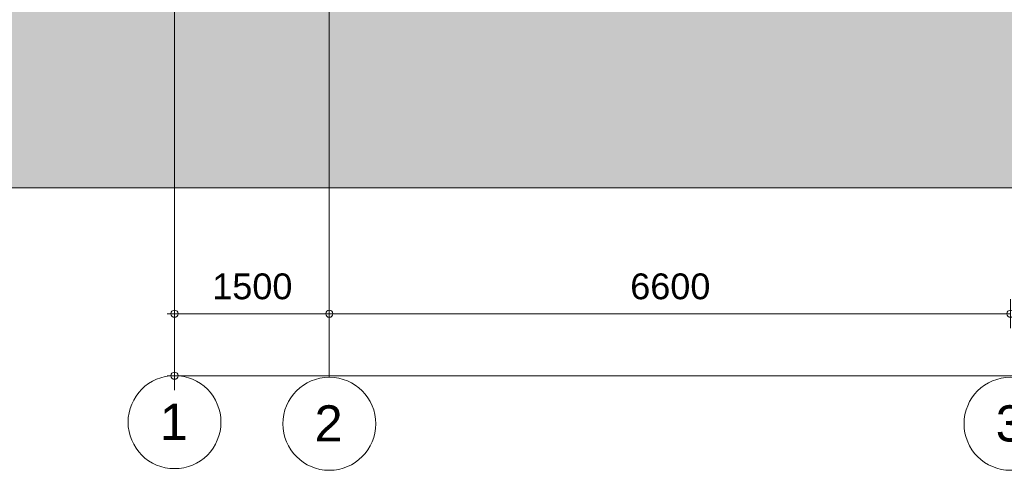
# Model space of a CAD drawing. Header units: millimetres. Extents: x -85630 to 257083, y -5697 to 14715.
# Tile 70 of 93: x 161200 to 170740, y -5266 to -905. Entities that reach past the tile are written whole.
import ezdxf

# ---------------------------------------------------------------- set-up
doc = ezdxf.new("R2010")
doc.units = ezdxf.units.MM
doc.linetypes.add('HAZ_hartlijn', pattern=[8, 5, -1, 1, -1])
doc.linetypes.add('THO_stramienlijn', pattern=[20, 17, -1.5, 0, -1.5])
for name, color, linetype, lineweight in [('A-ANNO-DIMS', 7, 'Continuous', 13), ('A-ANNO-DIMS-100', 7, 'Continuous', 13), ('A-DETL-GENF', 7, 'Continuous', 13), ('C-TOPO-PATT', 7, 'Continuous', 50), ('S-GRID', 7, 'Continuous', 13), ('S-GRID-IDEN', 7, 'Continuous', 13)]:
    doc.layers.add(name, color=color, linetype=linetype, lineweight=lineweight)
doc.styles.add('Arial', font='arial.ttf', dxfattribs={"height": 250})
doc.styles.add('Arial_2', font='arial.ttf', dxfattribs={"height": 350})
doc.dimstyles.new('THO_25_-_transparant', dxfattribs={"dimscale": 304.8, "dimtxt": 0.836827, "dimasz": 0.229659, "dimexe": 0.459318, "dimexo": 0.0625, "dimgap": 0.213255, "dimtad": 1, "dimdec": 3, "dimlfac": 304.8, "dimrnd": 0.001, "dimdsep": 46, "dimtxsty": 'Arial', "dimblk1": 'DOTBLANK', "dimblk2": 'DOTBLANK', "dimsah": 1, "dimcen": 0.09, "dimdle": 0.229659, "dimazin": 0, "dimtfac": 1, "dimtdec": 4, "dimtix": 1, "dimtmove": 0, "dimatfit": 3, "dimfxl": 0.001507, "dimfxlon": 1, "dimtvp": 1, "dimtolj": 1, "dimtzin": 0, "dimarcsym": 2})

# ---------------------------------------------------------------- blocks, each defined once
blk = doc.blocks.new('NLRS_01_DI_UN_afbreeklijn_gen_tho - afbreeklijn-2412068-01 doorsnede EE _plotview_')
at = {"layer": 'A-DETL-GENF', "linetype": 'HAZ_hartlijn', "lineweight": 18}
blk.add_line((82280.4, -2533), (-481.1, -2533), dxfattribs=at)
blk = doc.blocks.new('Grid - Stramienbol 9_0mm-3500-01 doorsnede EE _plotview_')
at = {"layer": 'S-GRID-IDEN'}
blk.add_circle((9999.635701, -4800), 450, dxfattribs=at)
blk = doc.blocks.new('DIMBLOCK64-01 doorsnede EE _plotview_')
at = {"layer": 'A-ANNO-DIMS-100'}
for p, q in [((162699.8, -4350), (162699.8, -4210)), ((224499.8, -4350), (224499.8, -4210)), ((162629.8, -4350), (224569.8, -4350)), ((162699.8, -4350), (162699.8, -4490)), ((224499.8, -4350), (224499.8, -4490))]:
    blk.add_line(p, q, dxfattribs=at)
for centre in [(162699.8, -4350), (224499.8, -4350)]:
    blk.add_circle(centre, 35, dxfattribs=at)
at = {"layer": 'A-ANNO-DIMS-100', "color": 0, "insert": (193119.1, -3960.4), "char_height": 250, "width": 1153.678, "attachment_point": 1, "line_spacing_factor": 0.941778, "style": 'Arial'}
blk.add_mtext('61800', dxfattribs=at)
blk = doc.blocks.new('_DotBlank')
at = {"color": 0, "linetype": 'ByBlock', "lineweight": -2}
blk.add_line((-0.5, 0), (-1, 0), dxfattribs=at)
blk.add_circle((0, 0), 0.5, dxfattribs=at)
blk = doc.blocks.new('DIMBLOCK65-01 doorsnede EE _plotview_')
at = {"layer": 'A-ANNO-DIMS-100'}
for p, q in [((162699.8, -3750), (162699.8, -3610)), ((164199.8, -3750), (164199.8, -3610)), ((162629.8, -3750), (164199.8, -3750)), ((162699.8, -3750), (162699.8, -3890)), ((164199.8, -3750), (164199.8, -3890))]:
    blk.add_line(p, q, dxfattribs=at)
for centre in [(162699.8, -3750), (164199.8, -3750)]:
    blk.add_circle(centre, 35, dxfattribs=at)
at = {"layer": 'A-ANNO-DIMS-100', "color": 0, "insert": (163065.3, -3360.4), "char_height": 250, "width": 922.942, "attachment_point": 1, "line_spacing_factor": 0.941778, "style": 'Arial'}
blk.add_mtext('1500', dxfattribs=at)
blk = doc.blocks.new('DIMBLOCK66-01 doorsnede EE _plotview_')
at = {"layer": 'A-ANNO-DIMS-100'}
for p, q in [((164199.8, -3750), (164199.8, -3610)), ((170799.8, -3750), (170799.8, -3610)), ((164199.8, -3750), (170799.8, -3750)), ((164199.8, -3750), (164199.8, -3890)), ((170799.8, -3750), (170799.8, -3890))]:
    blk.add_line(p, q, dxfattribs=at)
for centre in [(164199.8, -3750), (170799.8, -3750)]:
    blk.add_circle(centre, 35, dxfattribs=at)
at = {"layer": 'A-ANNO-DIMS-100', "color": 0, "insert": (167115.3, -3360.4), "char_height": 250, "width": 922.942, "attachment_point": 1, "line_spacing_factor": 0.941778, "style": 'Arial'}
blk.add_mtext('6600', dxfattribs=at)

msp = doc.modelspace()

# ---------------------------------------------------------------- hatches: boundary and pattern name
at = {"layer": 'C-TOPO-PATT', "lineweight": 13, "true_color": 0xc0c0c0}
msp.add_hatch(color=9, dxfattribs=at).paths.add_polyline_path([(196264.0407388, -2533), (234980.6035672, -2533), (234980.6035672, -63), (224477.0574301, -63), (224477.0574301, -390), (162723.1052483, -390), (162723.1052483, -63), (152219.0640624, -63), (152219.0640624, -2533), (193602.8228134, -2533)])

# ---------------------------------------------------------------- linework, layer by layer
at = {"layer": 'S-GRID', "color": 5, "linetype": 'THO_stramienlijn', "true_color": 0x0000ff}
for p, q in [((162699.8338148, -4350), (162699.8338148, 13370)), ((164199.8338148, -4365.6631086), (164199.8338148, 13375.4223765))]:
    msp.add_line(p, q, dxfattribs=at)

# ---------------------------------------------------------------- block references
at = {"layer": 'A-DETL-GENF', "linetype": 'HAZ_hartlijn', "lineweight": 18}
msp.add_blockref('NLRS_01_DI_UN_afbreeklijn_gen_tho - afbreeklijn-2412068-01 doorsnede EE _plotview_', (152700.1981138, 0), dxfattribs=at)
at = {"layer": 'S-GRID-IDEN'}
for p in [(152700.1981138, 0), (154200.1981138, -15.6631086), (160800.1981138, -15.6631086)]:
    msp.add_blockref('Grid - Stramienbol 9_0mm-3500-01 doorsnede EE _plotview_', p, dxfattribs=at)

# ---------------------------------------------------------------- texts
at = {"layer": 'S-GRID-IDEN', "char_height": 350, "width": 336.70875, "attachment_point": 1, "style": 'Arial_2'}
for s, insert in [('1', (162557.2117453, -4621.2566012)), ('2', (164057.2117453, -4636.9197098)), ('3', (170657.2117453, -4636.9197098))]:
    msp.add_mtext(s, dxfattribs=dict(at, insert=insert))

# ---------------------------------------------------------------- dimensions: what is measured, and where the dimension line sits
at = {"layer": 'A-ANNO-DIMS'}
for base, p1, p2, override, picture, middle in [((164199.8338148, -3750), (162699.8338148, -3890), (164199.8338148, -3890), {"dimpost": '<>', "dimfxl": 1500}, 'DIMBLOCK65-01 doorsnede EE _plotview_', (163449.8338148, -3557.3567523)), ((170799.8338148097, -3750.0000000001), (164199.8338148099, -3890.0000000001), (170799.8338148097, -3890.0000000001), {"dimpost": '<>', "dimfxl": 6600}, 'DIMBLOCK66-01 doorsnede EE _plotview_', (167499.8338148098, -3557.3567523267)), ((224499.8338148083, -4350.0000000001), (162699.8338148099, -4490.0000000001), (224499.8338148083, -4490.0000000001), {"dimpost": '<>', "dimfxl": 61800}, 'DIMBLOCK64-01 doorsnede EE _plotview_', (193599.8338148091, -4157.2714862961))]:
    dim = msp.add_linear_dim(base=base, p1=p1, p2=p2, dimstyle='THO_25_-_transparant', override=override, dxfattribs=at)
    dim.commit()
    dim.dimension.update_dxf_attribs({"geometry": picture, "text_midpoint": middle})

doc.saveas('drawing.dxf')
